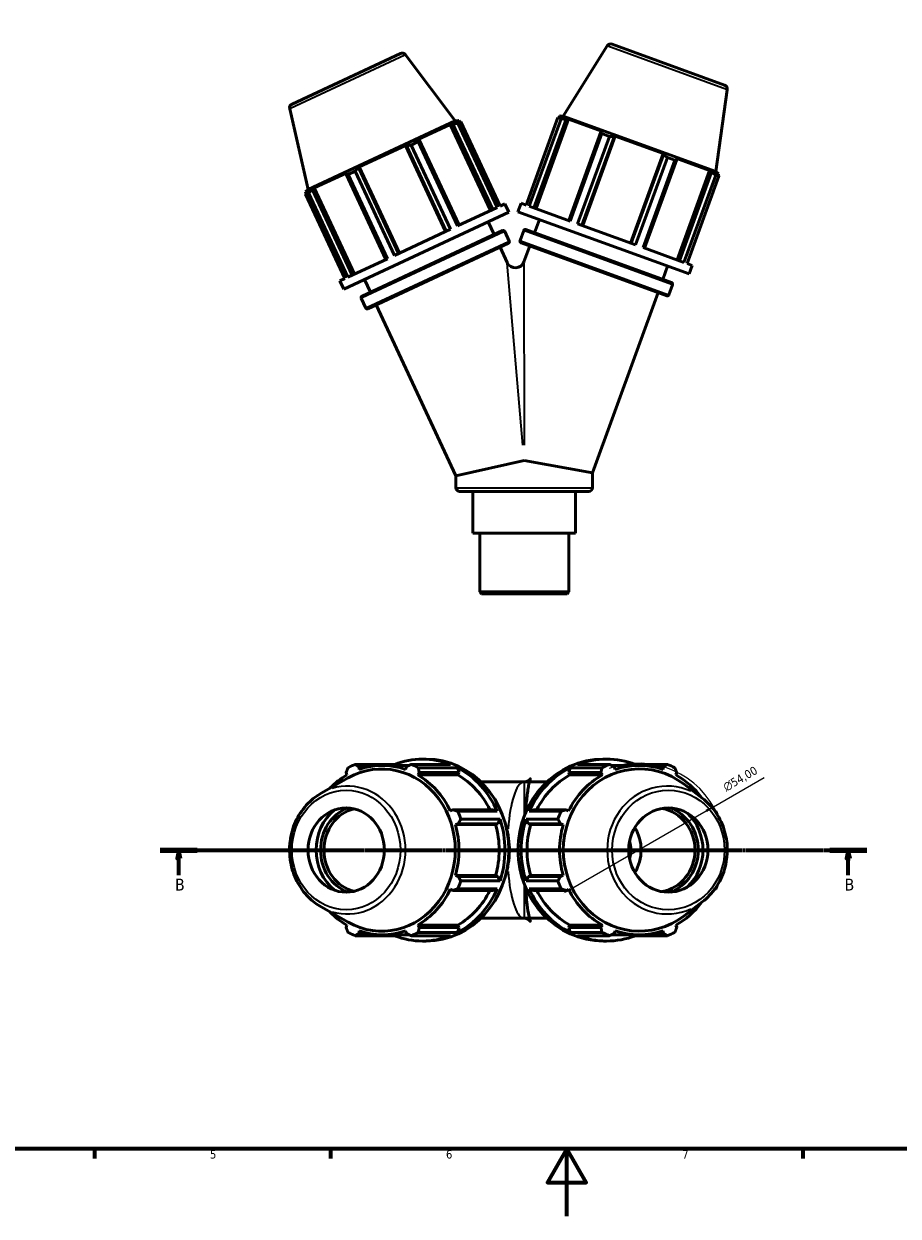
# Model space of a CAD drawing. Header units: millimetres. Extents: x 0 to 931, y 0 to 594.
# Tile 2 of 5: x 259 to 519, y 0 to 354. Entities that reach past the tile are written whole.
import ezdxf

# ---------------------------------------------------------------- set-up
doc = ezdxf.new("R2010")
doc.units = ezdxf.units.MM
doc.linetypes.add('CHAIN', pattern=[0.7087, 0.4724, -0.0591, 0.1181, -0.0591])
for name, color, linetype, lineweight in [('Border (ISO)', 7, 'Continuous', 70), ('Dimension (ISO)', 7, 'Continuous', 25), ('Section Line (ISO)', 7, 'CHAIN', 70), ('Visible (ISO)', 7, 'Continuous', 50), ('Visible Narrow (ISO)', 7, 'Continuous', 35)]:
    doc.layers.add(name, color=color, linetype=linetype, lineweight=lineweight)
doc.styles.add('Label Text (ISO)', font='tahoma.ttf')
doc.styles.add('Note Text (ISO)', font='tahoma.ttf')
doc.dimstyles.new('Default (ISO)', dxfattribs={"dimtxt": 2.5, "dimasz": 2.5, "dimexe": 3.175, "dimexo": 0, "dimgap": 0.762, "dimtad": 1, "dimrnd": 1e-08, "dimzin": 0, "dimtxsty": 'Note Text (ISO)', "dimcen": 0.09, "dimdle": 10, "dimclrd": 256, "dimclre": 256, "dimclrt": 256, "dimazin": 0, "dimtfac": 1.40208, "dimtmove": 0, "dimatfit": 3, "dimfxl": 1, "dimtolj": 1, "dimtzin": 0, "dimlwd": -1, "dimlwe": -1, "dimarcsym": 0})

# ---------------------------------------------------------------- blocks, each defined once
blk = doc.blocks.new('Borders Default Border')
at = {"layer": 'Border (ISO)'}
for p, q in [((280.33, 20), (280.33, 17.1)), ((350.42, 20), (350.42, 17.1)), ((490.58, 20), (490.58, 17.1))]:
    blk.add_line(p, q, dxfattribs=at)
at = {"layer": 'Border (ISO)', "flags": 128}
for points in [[(20, 20), (20, 574), (821, 574), (821, 20), (20, 20)], [(420.5, 0), (420.5, 20), (414.73, 10), (426.27, 10), (420.5, 20)]]:
    blk.add_lwpolyline(points, dxfattribs=at)
at = {"layer": 'Border (ISO)', "color": 232, "true_color": 0xca0064, "char_height": 2.5, "attachment_point": 7, "style": 'Note Text (ISO)'}
for s, insert in [('5', (314.64, 17.05)), ('6', (384.66, 17.05)), ('7', (454.77, 17.1))]:
    blk.add_mtext(s, dxfattribs=dict(at, insert=insert))
blk = doc.blocks.new('2dTransSection0')
at = {"layer": 'Section Line (ISO)', "linetype": 'CHAIN'}
blk.add_line((299.88, 108.6), (509.51, 108.6), dxfattribs=at)
at = {"layer": 'Section Line (ISO)', "linetype": 'Continuous', "lineweight": 140}
for p, q in [((299.88, 108.6), (310.83, 108.6)), ((498.55, 108.6), (509.51, 108.6))]:
    blk.add_line(p, q, dxfattribs=at)
at = {"layer": 'Section Line (ISO)', "linetype": 'Continuous'}
for p, q in [((305.35, 108.6), (304.85, 106.1)), ((305.35, 106.1), (305.35, 108.6)), ((305.85, 106.1), (305.35, 108.6)), ((504.03, 108.6), (503.53, 106.1)), ((504.03, 106.1), (504.03, 108.6)), ((504.53, 106.1), (504.03, 108.6)), ((304.85, 106.1), (305.85, 106.1)), ((305.35, 101.18), (305.35, 106.1)), ((503.53, 106.1), (504.53, 106.1)), ((504.03, 101.18), (504.03, 106.1))]:
    blk.add_line(p, q, dxfattribs=at)
at = {"layer": 'Section Line (ISO)', "linetype": 'Continuous', "flags": 128}
for points in [[(305.85, 106.1), (305.35, 108.6), (304.85, 106.1), (305.85, 106.1)], [(504.53, 106.1), (504.03, 108.6), (503.53, 106.1), (504.53, 106.1)]]:
    blk.add_lwpolyline(points, dxfattribs=at)
at = {"layer": 'Section Line (ISO)'}
for points in [[(305.85, 106.1), (305.35, 108.6), (304.85, 106.1), (305.85, 106.1)], [(504.53, 106.1), (504.03, 108.6), (503.53, 106.1), (504.53, 106.1)]]:
    blk.add_solid(points, dxfattribs=at)
at = {"layer": 'Section Line (ISO)', "char_height": 3.5, "attachment_point": 7, "style": 'Label Text (ISO)'}
for insert in [(304.29, 96.6), (502.96, 96.6)]:
    blk.add_mtext('B', dxfattribs=dict(at, insert=insert))
blk = doc.blocks.new('*D12')
at = {"layer": 'Defpoints', "color": 0, "transparency": 16777216}
for p in [(464.05, 121.47), (419.45, 95.72)]:
    blk.add_point(p, dxfattribs=at)
at = {"layer": 'Dimension (ISO)', "transparency": 16777216}
for p, q in [((464.05, 121.47), (479.08, 130.15)), ((421.61, 96.97), (461.89, 120.22))]:
    blk.add_line(p, q, dxfattribs=at)
blk.add_arc((441.75, 108.6), 25.75, 22.9357, 109.792, dxfattribs=at)
for points in [[(461.68, 120.58), (462.09, 119.86), (464.05, 121.47)], [(421.41, 97.33), (421.82, 96.61), (419.45, 95.72)]]:
    blk.add_solid(points, dxfattribs=at)
at = {"layer": 'Dimension (ISO)', "color": 232, "true_color": 0xca0064, "transparency": 16777216, "insert": (466.54, 128.13), "char_height": 2.5, "attachment_point": 1, "rotation": 30, "style": 'Note Text (ISO)'}
blk.add_mtext('\\A1;\\fAIGDT|b0|i0;\\H2.5000;n\\fTahoma|b0|i0;\\H2.5000;54,00', dxfattribs=at)

msp = doc.modelspace()

# ---------------------------------------------------------------- linework, layer by layer
at = {"layer": 'Visible (ISO)'}
for p, q in [((432.4713, 347.1293), (419.4637, 326.3128)), ((433.9589, 347.6415), (467.295, 335.5081)), ((338.9713, 329.9054), (371.123, 344.898)), ((372.6496, 344.5174), (387.4219, 324.9138)), ((468.1053, 334.1595), (464.6891, 309.8521)), ((338.2816, 328.4913), (343.8033, 304.5741)), ((408.4388, 299.9433), (417.8772, 325.8751)), ((418.7947, 325.5411), (409.3563, 299.6094)), ((418.7947, 325.5411), (417.8772, 325.8751)), ((418.2068, 325.9178), (418.3645, 326.3512)), ((419.4566, 325.9537), (418.3645, 326.3512)), ((419.4637, 326.3128), (418.3645, 326.3512)), ((419.4566, 325.9537), (418.6406, 325.9706)), ((464.6891, 309.8521), (419.4637, 326.3128)), ((387.4219, 324.9138), (343.8033, 304.5741)), ((385.9423, 323.8489), (376.2644, 319.336)), ((385.9423, 323.8489), (386.7047, 323.914)), ((397.8644, 298.2818), (385.9423, 323.8489)), ((386.7047, 323.914), (398.5156, 298.5855)), ((387.4219, 324.9138), (388.5136, 325.0479)), ((388.5136, 325.0479), (387.4603, 324.5567)), ((388.2717, 324.6447), (387.4603, 324.5567)), ((389.0406, 324.616), (388.1557, 324.2034)), ((399.8183, 299.1929), (388.1557, 324.2034)), ((388.7085, 324.6299), (388.5136, 325.0479)), ((389.0406, 324.616), (400.7031, 299.6056)), ((410.707, 299.1178), (420.2654, 325.3793)), ((411.3821, 298.872), (421.0306, 325.3808)), ((420.2654, 325.3793), (421.0306, 325.3808)), ((431.0649, 321.7286), (421.0306, 325.3808)), ((376.4378, 318.7393), (374.3016, 317.7431)), ((376.7146, 319.2555), (376.2644, 319.336)), ((376.4378, 318.7393), (388.1004, 293.7288)), ((388.5255, 293.927), (376.7146, 319.2555)), ((430.6234, 321.6092), (421.065, 295.3477)), ((421.5058, 295.1873), (430.9442, 321.1191)), ((433.1591, 320.3129), (423.7207, 294.3811)), ((424.9875, 293.9201), (434.5459, 320.1816)), ((425.2164, 293.8368), (434.8648, 320.3456)), ((431.0649, 321.7286), (430.6234, 321.6092)), ((433.1591, 320.3129), (430.9442, 321.1191)), ((434.5459, 320.1816), (434.8648, 320.3456)), ((449.0555, 315.1806), (434.8648, 320.3456)), ((372.5995, 317.627), (358.913, 311.2449)), ((372.5995, 317.627), (372.9315, 317.4914)), ((384.5216, 292.06), (372.5995, 317.627)), ((372.9315, 317.4914), (384.7424, 292.1629)), ((385.9641, 292.7326), (374.3016, 317.7431)), ((439.4071, 288.6718), (449.0555, 315.1806)), ((449.1944, 314.85), (439.636, 288.5885)), ((449.0555, 315.1806), (449.1944, 314.85)), ((440.9028, 288.1274), (450.3412, 314.0591)), ((452.5561, 313.253), (443.1177, 287.3212)), ((443.5585, 287.1608), (453.1169, 313.4223)), ((452.5561, 313.253), (450.3412, 314.0591)), ((453.1169, 313.4223), (452.8555, 313.7975)), ((462.8898, 310.1453), (452.8555, 313.7975)), ((355.248, 309.5359), (345.5702, 305.023)), ((355.248, 309.5359), (355.0203, 309.1393)), ((355.0203, 309.1393), (366.8312, 283.8108)), ((357.73, 310.0157), (355.5937, 309.0195)), ((367.2563, 284.009), (355.5937, 309.0195)), ((357.73, 310.0157), (369.3925, 285.0052)), ((358.8034, 310.9034), (358.913, 311.2449)), ((370.6143, 285.5749), (358.8034, 310.9034)), ((370.8351, 285.6778), (358.913, 311.2449)), ((453.2414, 283.6365), (462.8898, 310.1453)), ((463.4749, 309.6523), (453.9165, 283.3908)), ((455.2672, 282.8991), (464.7056, 308.8309)), ((465.6231, 308.497), (456.1847, 282.5652)), ((462.8898, 310.1453), (463.4749, 309.6523)), ((465.0997, 309.0609), (464.4638, 309.5724)), ((465.5559, 309.175), (464.4638, 309.5724)), ((464.6891, 309.8521), (465.5559, 309.175)), ((465.6231, 308.497), (464.7056, 308.8309)), ((465.3981, 308.7416), (465.5559, 309.175)), ((343.8033, 304.5741), (342.9988, 303.824)), ((344.0521, 304.3152), (342.9988, 303.824)), ((344.0521, 304.3152), (343.4632, 303.7502)), ((345.0302, 304.4809), (345.5702, 305.023)), ((356.8411, 279.1524), (345.0302, 304.4809)), ((357.4923, 279.456), (345.5702, 305.023)), ((343.8758, 303.5554), (342.991, 303.1427)), ((354.6535, 278.1323), (342.991, 303.1427)), ((343.1938, 303.406), (342.9988, 303.824)), ((343.8758, 303.5554), (355.5384, 278.5449)), ((403.2897, 297.8326), (354.3491, 275.0112)), ((399.8183, 299.1929), (388.1004, 293.7288)), ((402.1487, 300.2796), (400.7031, 299.6056)), ((403.2897, 297.8326), (402.1487, 300.2796)), ((406.0166, 297.9516), (406.9401, 300.4888)), ((456.76, 279.4825), (406.0166, 297.9516)), ((408.4388, 299.9433), (406.9401, 300.4888)), ((421.5058, 295.1873), (409.3563, 299.6094)), ((398.9331, 291.2036), (397.1721, 294.9799)), ((410.9344, 291.7276), (412.3595, 295.643)), ((440.9028, 288.1274), (423.7207, 294.3811)), ((359.7443, 272.9296), (401.4163, 292.3616)), ((385.9641, 292.7326), (369.3925, 285.0052)), ((403.4191, 289.2498), (402.0808, 292.1197)), ((406.6358, 289.3902), (407.7188, 292.3659)), ((408.3597, 292.6647), (451.5667, 276.9387)), ((403.1772, 288.5853), (361.5052, 269.1533)), ((402.8115, 282.8863), (400.694, 287.4273)), ((450.1417, 273.0233), (406.9346, 288.7494)), ((407.7957, 283.1039), (409.5094, 287.8122)), ((455.2672, 282.8991), (443.1177, 287.3212)), ((367.2563, 284.009), (355.5384, 278.5449)), ((448.992, 277.8758), (450.4171, 281.7912)), ((457.6835, 282.0197), (456.1847, 282.5652)), ((456.76, 279.4825), (457.6835, 282.0197)), ((354.6535, 278.1323), (353.208, 277.4582)), ((354.3491, 275.0112), (353.208, 277.4582)), ((362.2276, 274.0876), (360.4667, 277.8639)), ((450.7825, 273.3221), (451.8656, 276.2978)), ((428.1244, 220.5426), (447.5669, 273.9604)), ((360.8407, 269.3952), (359.5025, 272.2651)), ((387.6244, 219.6239), (363.9885, 270.3113)), ((407.8744, 224.1132), (387.6244, 219.6239)), ((428.1244, 220.5426), (407.8744, 224.1132)), ((387.6244, 219.6239), (387.6244, 216.0807)), ((428.1244, 220.5426), (428.1244, 216.0807)), ((427.0444, 215.0007), (388.7044, 215.0007)), ((392.6708, 215.0007), (392.6708, 202.6257)), ((423.078, 215.0007), (423.078, 202.6257)), ((392.6708, 202.6257), (423.078, 202.6257)), ((394.6539, 202.6257), (394.6539, 185.1545)), ((421.0949, 202.6257), (421.0949, 185.1545)), ((394.6539, 185.1545), (421.0949, 185.1545)), ((395.1827, 184.6257), (394.6539, 185.1545)), ((420.5661, 184.6257), (395.1827, 184.6257)), ((420.5661, 184.6257), (421.0949, 185.1545)), ((378.8194, 135.5973), (377.6783, 135.5973)), ((431.3883, 135.5973), (432.3118, 135.5973)), ((355.0203, 131.5886), (355.248, 130.8701)), ((369.3925, 134.0023), (357.73, 134.0023)), ((358.8034, 133.3176), (361.7626, 133.3176)), ((358.913, 132.5451), (358.8034, 133.3176)), ((373.7105, 133.7073), (365.7562, 133.7073)), ((369.919, 133.7073), (369.3925, 134.0023)), ((372.9315, 133.3176), (372.5995, 132.5451)), ((374.3016, 134.0023), (385.9641, 134.0023)), ((376.2644, 130.8701), (376.7146, 131.5886)), ((388.1865, 130.8701), (376.2644, 130.8701)), ((388.1004, 133.026), (376.4378, 133.026)), ((376.7146, 131.5886), (388.5255, 131.5886)), ((388.5255, 131.5886), (388.1004, 133.026)), ((388.1865, 130.8701), (388.5255, 131.5886)), ((421.5058, 133.026), (421.065, 131.5886)), ((421.065, 131.5886), (421.4165, 130.8701)), ((421.065, 131.5886), (430.6234, 131.5886)), ((421.4165, 130.8701), (431.0649, 130.8701)), ((430.9442, 133.026), (421.5058, 133.026)), ((423.7207, 134.0023), (433.1591, 134.0023)), ((430.6234, 131.5886), (431.0649, 130.8701)), ((433.7573, 133.7073), (441.9602, 133.7073)), ((434.8648, 132.5451), (434.5459, 133.3176)), ((440.9028, 134.0023), (440.3569, 133.7073)), ((450.3412, 134.0023), (440.9028, 134.0023)), ((446.1009, 133.3176), (449.1944, 133.3176)), ((449.1944, 133.3176), (449.0555, 132.5451)), ((452.8555, 130.8701), (453.1169, 131.5886)), ((347.6326, 125.4734), (355.6713, 130.0158)), ((407.8744, 128.8473), (395.005, 128.8473)), ((407.8744, 128.8473), (414.6065, 128.8473)), ((460.6933, 123.9886), (455.2821, 128.1313)), ((386.7047, 120.5658), (385.9423, 120.1918)), ((398.5156, 120.5658), (386.7047, 120.5658)), ((399.8183, 120.0967), (398.5156, 120.5658)), ((410.707, 120.5658), (409.3563, 120.0967)), ((420.2654, 120.5658), (410.707, 120.5658)), ((421.0306, 120.1918), (420.2654, 120.5658)), ((388.1557, 120.0967), (399.8183, 120.0967)), ((400.7031, 117.7396), (389.0406, 117.7396)), ((400.0826, 116.3916), (400.7031, 117.7396)), ((408.4388, 117.7396), (409.0822, 116.3916)), ((417.8772, 117.7396), (408.4388, 117.7396)), ((409.3563, 120.0967), (418.7947, 120.0967)), ((387.4603, 116.148), (388.2717, 116.3916)), ((399.3824, 116.148), (387.4603, 116.148)), ((388.2717, 116.3916), (400.0826, 116.3916)), ((399.3824, 116.148), (400.0826, 116.3916)), ((409.0822, 116.3916), (409.8082, 116.148)), ((409.0822, 116.3916), (418.6406, 116.3916)), ((409.8082, 116.148), (419.4566, 116.148)), ((418.6406, 116.3916), (419.4566, 116.148)), ((399.3824, 101.0466), (387.4603, 101.0466)), ((388.2717, 100.803), (387.4603, 101.0466)), ((400.0826, 100.803), (388.2717, 100.803)), ((389.0406, 99.4549), (400.7031, 99.4549)), ((400.0826, 100.803), (399.3824, 101.0466)), ((400.7031, 99.4549), (400.0826, 100.803)), ((409.0822, 100.803), (408.4388, 99.4549)), ((408.4388, 99.4549), (417.8772, 99.4549)), ((409.8082, 101.0466), (409.0822, 100.803)), ((418.6406, 100.803), (409.0822, 100.803)), ((409.8082, 101.0466), (419.4566, 101.0466)), ((419.4566, 101.0466), (418.6406, 100.803)), ((385.9423, 97.0028), (386.7047, 96.6288)), ((386.7047, 96.6288), (398.5156, 96.6288)), ((399.8183, 97.0978), (388.1557, 97.0978)), ((398.5156, 96.6288), (399.8183, 97.0978)), ((409.3563, 97.0978), (410.707, 96.6288)), ((418.7947, 97.0978), (409.3563, 97.0978)), ((410.707, 96.6288), (420.2654, 96.6288)), ((420.2654, 96.6288), (421.0306, 97.0028)), ((460.6933, 93.206), (455.2821, 89.0632)), ((347.6326, 91.7212), (355.6713, 87.1788)), ((355.248, 86.3244), (355.0203, 85.606)), ((388.1865, 86.3244), (376.2644, 86.3244)), ((376.7146, 85.606), (376.2644, 86.3244)), ((388.5255, 85.606), (376.7146, 85.606)), ((388.1004, 84.1686), (388.5255, 85.606)), ((388.5255, 85.606), (388.1865, 86.3244)), ((407.8744, 88.3473), (395.005, 88.3473)), ((407.8744, 88.3473), (414.6065, 88.3473)), ((421.4165, 86.3244), (421.065, 85.606)), ((421.065, 85.606), (421.5058, 84.1686)), ((430.6234, 85.606), (421.065, 85.606)), ((421.4165, 86.3244), (431.0649, 86.3244)), ((431.0649, 86.3244), (430.6234, 85.606)), ((453.1169, 85.606), (452.8555, 86.3244)), ((357.73, 83.1922), (369.3925, 83.1922)), ((358.8034, 83.8769), (358.913, 84.6494)), ((361.7626, 83.8769), (358.8034, 83.8769)), ((373.7105, 83.4873), (365.7562, 83.4873)), ((369.3925, 83.1922), (369.919, 83.4873)), ((372.5995, 84.6494), (372.9315, 83.8769)), ((385.9641, 83.1922), (374.3016, 83.1922)), ((376.4378, 84.1686), (388.1004, 84.1686)), ((378.8194, 81.5973), (377.6783, 81.5973)), ((421.5058, 84.1686), (430.9442, 84.1686)), ((433.1591, 83.1922), (423.7207, 83.1922)), ((431.3883, 81.5973), (432.3118, 81.5973)), ((433.7573, 83.4873), (441.9602, 83.4873)), ((434.5459, 83.8769), (434.8648, 84.6494)), ((440.3569, 83.4873), (440.9028, 83.1922)), ((440.9028, 83.1922), (450.3412, 83.1922)), ((449.1944, 83.8769), (446.1009, 83.8769)), ((449.0555, 84.6494), (449.1944, 83.8769))]:
    msp.add_line(p, q, dxfattribs=at)
for centre, radius, start, end in [((433.5314, 346.4669), 1.25, 70, 148), ((371.6513, 343.7651), 1.25, 37, 115), ((466.8675, 334.3335), 1.25, 352, 70), ((339.4995, 328.7725), 1.25, 115, 193), ((401.6276, 291.9084), 0.5, 25, 115), ((408.1887, 292.1949), 0.5, 70, 160), ((402.9659, 289.0385), 0.5, 295, 25), ((407.1056, 289.2192), 0.5, 160, 250), ((405.2585, 284.0274), 2.7, 205, 340), ((451.3957, 276.4688), 0.5, 340, 70), ((359.9556, 272.4764), 0.5, 115, 205), ((450.3127, 273.4931), 0.5, 250, 340), ((361.2939, 269.6065), 0.5, 205, 295), ((388.7044, 216.0807), 1.08, 180, 270), ((427.0444, 216.0807), 1.08, 270, 0)]:
    msp.add_arc(centre, radius, start, end, dxfattribs=at)
for centre, major_axis, ratio, start_param, end_param in [((365.6126, 108.5973), (0, -24.0639), 0.90630779, 5.80988191, 9.89808136), ((377.6783, 108.5973), (0, 27), 0.90630779, 5.93775002, 6.62862059), ((378.8194, 108.5973), (0, -27), 0.90630779, 0, 3.14159265), ((431.3883, 108.5973), (0, 27), 0.93969262, 0, 3.14159265), ((442.0764, 108.5973), (0, 24.0639), 0.93969262, 5.65954465, 10.04841862), ((432.3118, 108.5973), (0, 27), 0.93969262, 5.93775002, 6.62862059), ((365.7562, 108.5973), (0, -25.11), 0.90630779, 3.6215582, 3.89431058), ((366.0158, 108.5973), (0, 27), 0.90630779, 0.34543529, 0.43996288), ((365.7562, 108.5973), (0, 25.11), 0.90630779, 5.97775269, 6.58861793), ((366.0158, 108.5973), (0, 27), 0.90630779, 5.84322243, 5.93775002), ((365.7562, 108.5973), (0, 25.11), 0.90630779, 5.19235452, 5.80321976), ((377.6783, 108.5973), (0, 27), 0.90630779, 5.15235186, 5.84322243), ((377.6783, 108.5973), (0, 25.11), 0.90630779, 5.20922186, 5.80321976), ((432.3118, 108.5973), (0, -27), 0.93969262, 3.58155553, 4.2724261), ((432.3118, 108.5973), (0, -25.11), 0.93969262, 3.6215582, 4.2155561), ((441.9602, 108.5973), (0, -25.11), 0.93969262, 3.6215582, 4.23242344), ((441.7501, 108.5973), (0, 27), 0.93969262, 0.34543529, 0.43996288), ((441.9602, 108.5973), (0, 25.11), 0.93969262, 5.97775269, 6.58861793), ((441.7501, 108.5973), (0, 27), 0.93969262, 5.84322243, 5.93775002), ((441.9602, 108.5973), (0, 25.11), 0.93969262, 5.38013013, 5.80321976), ((359.4494, 108.5973), (0, -14.7141), 0.90630779, 3.76843615, 5.65634181), ((359.4494, 108.5973), (0, 13.25), 0.90630779, 0.33983507, 2.80175759), ((359.7664, 108.5973), (0, -12.5), 0.90630779, 3.3514129, 6.07336507), ((446.8077, 108.5973), (0, 12.5), 0.93969262, 3.30489082, 6.11988714), ((447.0642, 108.5973), (0, -13.25), 0.93969262, 0.34191282, 2.79967983), ((366.0158, 108.5973), (0, 27), 0.90630779, 5.05782427, 5.15235186), ((377.6783, 108.5973), (0, 27), 0.90630779, 4.36695369, 5.05782427), ((432.3118, 108.5973), (0, -27), 0.93969262, 4.36695369, 5.05782427), ((441.7501, 108.5973), (0, -27), 0.93969262, 4.2724261, 4.36695369), ((447.0642, 108.5973), (0, 14.7141), 0.93969262, 3.87430655, 5.55047141), ((441.7501, 108.5973), (0, 27), 0.93969262, 5.11258163, 5.15235186), ((365.7562, 108.5973), (0, 25.11), 0.90630779, 4.40695636, 5.0178216), ((377.6783, 108.5973), (0, 25.11), 0.90630779, 4.40695636, 5.0178216), ((432.3118, 108.5973), (0, -25.11), 0.93969262, 4.40695636, 5.0178216), ((441.9602, 108.5973), (0, -25.11), 0.93969262, 4.40695636, 5.0178216), ((430.7898, 108.5973), (0, 12.5), 0.93969262, 4.14705726, 5.2777207), ((430.7898, 108.5973), (0, 9.2543), 0.93969262, 4.42806404, 4.99671392), ((366.0158, 108.5973), (0, 27), 0.90630779, 4.2724261, 4.36695369), ((441.7501, 108.5973), (0, -27), 0.93969262, 5.05782427, 5.15235186), ((365.7562, 108.5973), (0, 25.11), 0.90630779, 3.6215582, 4.23242344), ((377.6783, 108.5973), (0, 27), 0.90630779, 3.58155553, 4.2724261), ((377.6783, 108.5973), (0, 25.11), 0.90630779, 3.6215582, 4.2155561), ((432.3118, 108.5973), (0, -27), 0.93969262, 5.15235186, 5.84322243), ((432.3118, 108.5973), (0, -25.11), 0.93969262, 5.20922186, 5.80321976), ((441.9602, 108.5973), (0, -25.11), 0.93969262, 5.19235452, 5.80321976), ((441.7501, 108.5973), (0, 27), 0.93969262, 4.2724261, 4.31219633), ((441.9602, 108.5973), (0, 25.11), 0.93969262, 3.6215582, 4.04464783), ((365.7562, 108.5973), (0, -25.11), 0.90630779, 5.53046738, 5.80321976), ((366.0158, 108.5973), (0, -27), 0.90630779, 5.84322243, 5.93775002), ((365.7562, 108.5973), (0, -25.11), 0.90630779, 5.97775269, 6.58861793), ((377.6783, 108.5973), (0, -27), 0.90630779, 5.93775002, 6.62862059), ((366.0158, 108.5973), (0, -27), 0.90630779, 0.34543529, 0.43996288), ((432.3118, 108.5973), (0, -27), 0.93969262, 5.93775002, 6.62862059), ((441.7501, 108.5973), (0, -27), 0.93969262, 5.84322243, 5.93775002), ((441.9602, 108.5973), (0, -25.11), 0.93969262, 5.97775269, 6.58861793), ((441.7501, 108.5973), (0, -27), 0.93969262, 0.34543529, 0.43996288)]:
    msp.add_ellipse(centre, major_axis=major_axis, ratio=ratio, start_param=start_param, end_param=end_param, dxfattribs=at)
for centre, ratio in [((355.0471, 108.5973), 0.90630779), ((450.6269, 108.5973), 0.93969262)]:
    msp.add_ellipse(centre, major_axis=(0, -12.5), ratio=ratio, dxfattribs=at)
for points, weights in [([(417.8772, 325.8751), (418.2679, 325.9271), (418.6406, 325.9706)], [1, 1.00120084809, 1.00158484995]), ([(420.2654, 325.3793), (419.5462, 325.4618), (418.7947, 325.5411)], [1.00158484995, 1.00120084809, 1]), ([(388.1557, 324.2034), (387.4139, 324.0589), (386.7047, 323.914)], [2.74138513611, 2.7756364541, 2.80802157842]), ([(388.2717, 324.6447), (388.6468, 324.6338), (389.0406, 324.616)], [2.80802157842, 2.7756364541, 2.74138513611]), ([(376.7146, 319.2555), (376.5776, 319.0058), (376.4378, 318.7393)], [2.80802157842, 2.7756364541, 2.74138513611]), ([(430.9442, 321.1191), (430.7817, 321.3724), (430.6234, 321.6092)], [1, 1.00120084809, 1.00158484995]), ([(434.5459, 320.1816), (433.8679, 320.2491), (433.1591, 320.3129)], [1.00158484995, 1.00120084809, 1]), ([(374.3016, 317.7431), (373.6011, 317.6178), (372.9315, 317.4914)], [2.74138513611, 2.7756364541, 2.80802157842]), ([(450.3412, 314.0591), (449.7573, 314.4659), (449.1944, 314.85)], [1, 1.00120084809, 1.00158484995]), ([(453.1169, 313.4223), (452.8434, 313.3426), (452.5561, 313.253)], [1.00158484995, 1.00120084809, 1]), ([(355.5937, 309.0195), (355.2997, 309.0837), (355.0203, 309.1393)], [2.74138513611, 2.7756364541, 2.80802157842]), ([(358.8034, 310.9034), (358.2762, 310.4717), (357.73, 310.0157)], [2.80802157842, 2.7756364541, 2.74138513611]), ([(464.7056, 308.8309), (464.0789, 309.2532), (463.4749, 309.6523)], [1, 1.00120084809, 1.00158484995]), ([(465.0997, 309.0609), (465.3572, 308.7879), (465.6231, 308.497)], [1.00158484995, 1.00120084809, 1]), ([(345.0302, 304.4809), (344.4634, 304.0307), (343.8758, 303.5554)], [2.80802157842, 2.7756364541, 2.74138513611]), ([(342.991, 303.1427), (343.2305, 303.4558), (343.4632, 303.7502)], [2.74138513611, 2.7756364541, 2.80802157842]), ([(355.0203, 131.5886), (355.2997, 132.2926), (355.5937, 133.026)], [2.7960622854, 2.7638150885, 2.72970964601]), ([(357.73, 134.0023), (358.2762, 133.653), (358.8034, 133.3176)], [2.72970964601, 2.7638150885, 2.7960622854]), ([(372.9315, 133.3176), (373.6011, 133.653), (374.3016, 134.0023)], [2.7960622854, 2.7638150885, 2.72970964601]), ([(376.4378, 133.026), (376.5776, 132.2926), (376.7146, 131.5886)], [2.72970964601, 2.7638150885, 2.7960622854]), ([(430.6234, 131.5886), (430.7817, 132.2926), (430.9442, 133.026)], [1.00158484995, 1.00120084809, 1]), ([(433.1591, 134.0023), (433.8679, 133.653), (434.5459, 133.3176)], [1, 1.00120084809, 1.00158484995]), ([(449.1944, 133.3176), (449.7573, 133.653), (450.3412, 134.0023)], [1.00158484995, 1.00120084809, 1]), ([(452.5561, 133.026), (452.8434, 132.2926), (453.1169, 131.5886)], [1, 1.00120084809, 1.00158484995]), ([(386.7047, 120.5658), (387.4139, 120.3361), (388.1557, 120.0967)], [2.7960622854, 2.7638150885, 2.72970964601]), ([(418.7947, 120.0967), (419.5462, 120.3361), (420.2654, 120.5658)], [1, 1.00120084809, 1.00158484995]), ([(389.0406, 117.7396), (388.6468, 117.0519), (388.2717, 116.3916)], [2.74138513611, 2.7756364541, 2.80802157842]), ([(418.6406, 116.3916), (418.2679, 117.0519), (417.8772, 117.7396)], [1.00158484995, 1.00120084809, 1]), ([(464.3638, 120.2272), (464.5338, 120.1623), (464.7056, 120.0967)], [1.00059649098, 1.00032887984, 1]), ([(388.2717, 100.803), (388.6468, 100.1427), (389.0406, 99.4549)], [2.80802157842, 2.7756364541, 2.74138513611]), ([(417.8772, 99.4549), (418.2679, 100.1427), (418.6406, 100.803)], [1, 1.00120084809, 1.00158484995]), ([(388.1557, 97.0978), (387.4139, 96.8585), (386.7047, 96.6288)], [2.74138513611, 2.7756364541, 2.80802157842]), ([(420.2654, 96.6288), (419.5462, 96.8585), (418.7947, 97.0978)], [1.00158484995, 1.00120084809, 1]), ([(464.7056, 97.0978), (464.5338, 97.0322), (464.3638, 96.9674)], [1, 1.00032887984, 1.00059649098]), ([(355.5937, 84.1686), (355.2997, 84.9019), (355.0203, 85.606)], [2.74138513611, 2.7756364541, 2.80802157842]), ([(376.7146, 85.606), (376.5776, 84.9019), (376.4378, 84.1686)], [2.80802157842, 2.7756364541, 2.74138513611]), ([(430.9442, 84.1686), (430.7817, 84.9019), (430.6234, 85.606)], [1, 1.00120084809, 1.00158484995]), ([(453.1169, 85.606), (452.8434, 84.9019), (452.5561, 84.1686)], [1.00158484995, 1.00120084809, 1]), ([(358.8034, 83.8769), (358.2762, 83.5416), (357.73, 83.1922)], [2.80802157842, 2.7756364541, 2.74138513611]), ([(374.3016, 83.1922), (373.6011, 83.5416), (372.9315, 83.8769)], [2.74138513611, 2.7756364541, 2.80802157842]), ([(434.5459, 83.8769), (433.8679, 83.5416), (433.1591, 83.1922)], [1.00158484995, 1.00120084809, 1]), ([(450.3412, 83.1922), (449.7573, 83.5416), (449.1944, 83.8769)], [1, 1.00120084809, 1.00158484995])]:
    msp.add_rational_spline(points, weights, degree=2, dxfattribs=at)
for points, knots in [([(407.8744, 128.8473), (408.6466, 128.8473), (409.2353, 129.246), (409.7836, 129.777), (409.7327, 129.8277), (409.6137, 129.5481), (409.469, 129.1074), (409.2329, 128.0645), (409.1325, 127.5399), (408.9422, 126.3669), (408.852, 125.7244), (408.6923, 124.4126), (408.6217, 123.7574), (408.4585, 122.0459), (408.3713, 120.9452), (408.2957, 119.7816)], [-1.57079633, -1.57079633, -1.57079633, -1.57079633, -1.46086092, -1.46086092, -1.30918377, -1.30918377, -1.10426502, -1.10426502, -0.95809616, -0.95809616, -0.81823214, -0.81823214, -0.69646816, -0.69646816, -0.51778632, -0.51778632, -0.51778632, -0.51778632]), ([(347.6326, 125.4734), (345.9942, 124.5475), (344.4959, 123.3351), (341.9141, 120.4527), (340.8344, 118.7797), (339.2051, 115.1415), (338.6588, 113.1752), (338.1577, 109.1498), (338.2047, 107.0911), (338.8896, 103.0928), (339.5275, 101.1537), (341.3312, 97.5961), (342.4953, 95.9771), (344.9965, 93.4646), (346.266, 92.4934), (347.6326, 91.7212)], [3.61489606, 3.61489606, 3.61489606, 3.61489606, 3.93287688, 3.93287688, 4.25345141, 4.25345141, 4.57590205, 4.57590205, 4.89920423, 4.89920423, 5.22243693, 5.22243693, 5.54465877, 5.54465877, 5.80988191, 5.80988191, 5.80988191, 5.80988191]), ([(460.6933, 93.206), (462.2414, 94.3912), (463.6067, 95.839), (465.8434, 99.1191), (466.7123, 100.9526), (467.8637, 104.82), (468.1443, 106.854), (468.0865, 110.9148), (467.7476, 112.9411), (466.4828, 116.7777), (465.5578, 118.5876), (463.3356, 121.6391), (462.0886, 122.9204), (460.6933, 123.9886)], [2.19443698, 2.19443698, 2.19443698, 2.19443698, 2.51383604, 2.51383604, 2.83476949, 2.83476949, 3.15672219, 3.15672219, 3.47899816, 3.47899816, 3.80088303, 3.80088303, 4.08874833, 4.08874833, 4.08874833, 4.08874833]), ([(402.1922, 100.6019), (402.3251, 101.0062), (402.4479, 101.4144), (403.2172, 104.2285), (403.5213, 106.7467), (403.3941, 111.7532), (402.9653, 114.2408), (402.1922, 116.5926)], [7.506019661, 7.506019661, 7.506019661, 7.506019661, 7.561016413, 7.561016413, 7.881998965, 7.881998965, 8.201943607, 8.201943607, 8.201943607, 8.201943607]), ([(408.2957, 97.4129), (408.342, 96.701), (408.3925, 96.0126), (408.5379, 94.2526), (408.6398, 93.231), (408.896, 91.0878), (409.0576, 90.0388), (409.3094, 88.7717), (409.3984, 88.3931), (409.6038, 87.6511), (409.7385, 87.3754), (409.6901, 87.4596), (409.6341, 87.5852), (409.1245, 88.0232), (408.5603, 88.3473), (407.8744, 88.3473)], [0.51778587, 0.51778587, 0.51778587, 0.51778587, 0.62711117, 0.62711117, 0.80918943, 0.80918943, 1.04997398, 1.04997398, 1.18017956, 1.18017956, 1.37548795, 1.37548795, 1.47314214, 1.47314214, 1.57079633, 1.57079633, 1.57079633, 1.57079633])]:
    msp.add_open_spline(points, degree=3, knots=knots, dxfattribs=at)
at = {"layer": 'Visible Narrow (ISO)'}
for p, q in [((467.8859, 334.2394), (432.6907, 347.0494)), ((372.438, 344.4187), (338.4931, 328.59)), ((401.8187, 291.9975), (359.7646, 272.3874)), ((451.5938, 276.3967), (407.9906, 292.267)), ((361.1029, 269.5174), (403.157, 289.1275)), ((406.9075, 289.2913), (450.5108, 273.421)), ((407.4772, 228.7245), (402.8271, 282.7051)), ((407.7959, 282.9221), (407.8682, 228.7416)), ((387.8737, 216.0807), (427.8751, 216.0807))]:
    msp.add_line(p, q, dxfattribs=at)
for centre, major_axis, ratio, start_param, end_param in [((355.4656, 108.5973), (0, -18.9605), 0.90630779, 6.01429188, 9.69367139), ((407.8744, 108.5973), (0, -20.25), 0.25002172, 3.20757187, 4.39519778), ((407.8744, 108.5973), (0, 20.25), 0.00388833, 0.05283, 1.00376898), ((450.2883, 108.5973), (0, 18.9605), 0.93969262, 5.87898835, 9.82897492), ((382.1299, 108.5973), (0, -23.49), 0.90630779, 1.29966294, 1.84192972), ((407.8744, 108.5973), (0, -20.25), 0.25002172, 5.02958019, 6.21720609), ((407.8744, 108.5973), (0, 20.25), 0.00388833, 2.13782371, 3.08876277)]:
    msp.add_ellipse(centre, major_axis=major_axis, ratio=ratio, start_param=start_param, end_param=end_param, dxfattribs=at)
for centre, ratio in [((355.0471, 108.5973), 0.90630779), ((450.6269, 108.5973), 0.93969262)]:
    msp.add_ellipse(centre, major_axis=(0, -17.7378), ratio=ratio, dxfattribs=at)

# ---------------------------------------------------------------- block references
msp.add_blockref('Borders Default Border', (0, 0))
at = {"layer": 'Section Line (ISO)'}
msp.add_blockref('2dTransSection0', (0, 0), dxfattribs=at)

# ---------------------------------------------------------------- dimensions: what is measured, and where the dimension line sits
at = {"layer": 'Dimension (ISO)'}
dim = msp.add_diameter_dim_2p(p1=(419.4491, 95.7218), p2=(464.0512, 121.4728), text='\\fAIGDT|b0|i0;\\H2.5000;n\\fTahoma|b0|i0;\\H2.5000;54,00', dimstyle='Default (ISO)', override={"dimdec": 2, "dimlfac": 1.048502, "dimtp": 0, "dimtm": 0, "dimtdec": 2, "dimatfit": 2}, dxfattribs=at)
dim.commit()
dim.dimension.update_dxf_attribs({"geometry": '*D12', "text_midpoint": (473.6121, 126.9928), "dimtype": 163})

doc.saveas('drawing.dxf')
